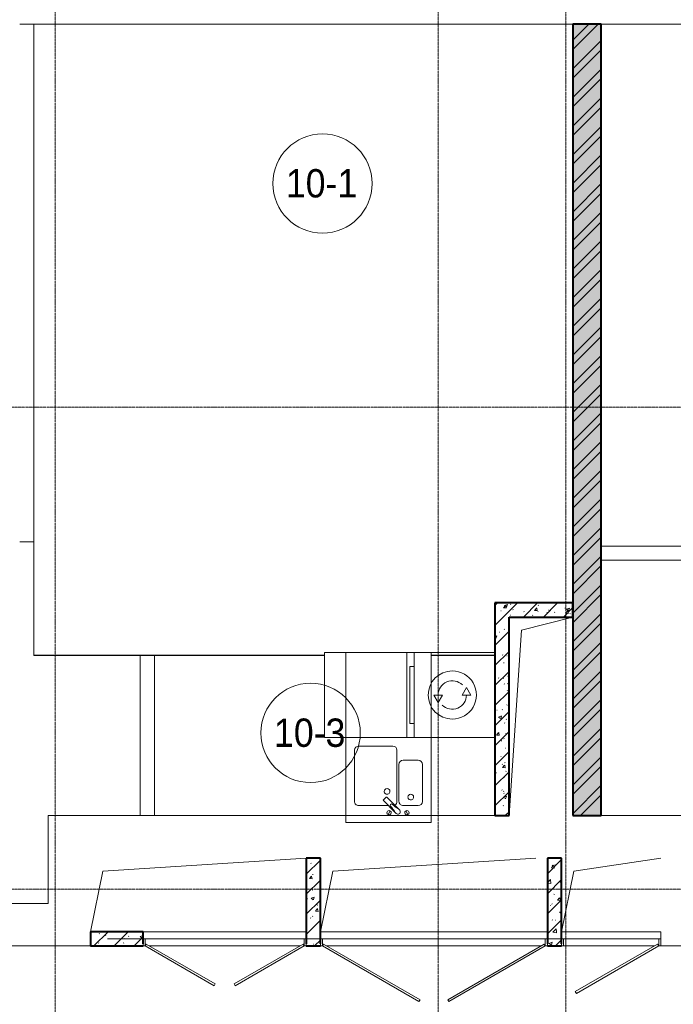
# Model space of a CAD drawing. Header units: millimetres. Extents: x 5617 to 113704, y 7718 to 156189.
# Tile 38 of 48: x 56724 to 61332, y 69989 to 76932. Entities that reach past the tile are written whole.
import ezdxf

# ---------------------------------------------------------------- set-up
doc = ezdxf.new("R2010")
doc.units = ezdxf.units.MM
doc.linetypes.add('ADSK_Линия сетки', pattern=[25, 20, -2.5, 0, -2.5])
doc.linetypes.add('Линия сетки', pattern=[25, 20, -2.5, 0, -2.5])
for name, color, linetype, lineweight in [('Двери', 7, 'Continuous', 18), ('Каркас несущий', 7, 'Continuous', 18), ('Каркас_Импост', 7, 'Continuous', 30), ('Марки помещений', 7, 'Continuous', 20), ('Мебель', 7, 'Continuous', 18), ('Оси', 7, 'Continuous', 9), ('Перекрытия', 7, 'Continuous', 18), ('Сантехнические приборы', 7, 'Continuous', 18), ('Стены', 7, 'Continuous', 18), ('Стены разрез', 7, 'Continuous', 40), ('Стены штриховка', 7, 'Continuous', 40), ('Электрооборудование', 7, 'Continuous', 18)]:
    doc.layers.add(name, color=color, linetype=linetype, lineweight=lineweight)
doc.styles.add('Arial_3', font='arial.ttf', dxfattribs={"width": 0.9, "height": 200})
pattern_1 = [(50, (0, 0), (218.62117, -19.1268), [22.86, -251.46]), (355, (0, 0), (-42.2919, 229.2684), [18.288, -201.168]), (100.451, (18.22, -1.6), (176.33107, 210.13963), [19.428, -213.708]), (46.184, (0, 60.96), (325.29495, -50.4516), [34.29, -377.19]), (96.636, (27.1, 56.76), (284.883, 296.9127), [29.142, -320.562]), (351.184, (0, 60.96), (284.8858, 296.9107), [27.432, -301.752]), (21, (30.48, 45.72), (181.93753, -122.71832), [22.86, -251.46]), (326, (30.48, 45.72), (74.1622, 221.0262), [18.288, -201.168]), (71.451, (45.64, 35.5), (256.10035, 98.30526), [19.428, -213.708]), (37.5, (0, 0), (3.70639, 101.465895), [3.353, -195.377, 3.353, -200.863, -201.93]), (37.5, (0, 0), (3.70639, 101.465895), [-402.946, 3.353, -198.577]), (7.5, (0, 0), (80.18358, 120.21653), [3.353, -113.081, 3.353, -190.805, -76.962]), (7.5, (0, 0), (80.18358, 120.21653), [-310.591, 3.353, -73.609]), (327.5, (-67.97, 0), (162.70865, -6.87497), [3.353, -72.847, 3.353, -234.391, -315.468]), (327.5, (-67.97, 0), (162.70865, -6.87497), [-313.944, 3.353, -312.115]), (317.5, (-98.45, 0), (177.75468, 30.51183), [3.353, -95.707, 3.353, -154.534, -224.028]), (317.5, (-98.45, 0), (177.75468, 30.51183), [-256.946, 3.353, -220.675])]
pattern_2 = [(45, (0, 0), (-70.71068, 70.71068), [])]

# ---------------------------------------------------------------- blocks, each defined once
blk = doc.blocks.new('MR_Зона обслуживания - MR_Зона обслуживания-2560099-МКСС_K1_L02_4_800_')
at = {"layer": 'Мебель', "color": 254, "lineweight": 9, "true_color": 0xcccccc}
for p, q in [((300, 0), (-300, 0)), ((-300, 0), (-300, -600)), ((300, -600), (300, 0)), ((-300, -600), (300, -600))]:
    blk.add_line(p, q, dxfattribs=at)
blk = doc.blocks.new('MR_Зона обслуживания - MR_Зона обслуживания-V5-МКСС_K1_L02_4_800_')
at = {"layer": 'Мебель', "color": 254, "lineweight": 9, "true_color": 0xcccccc}
for p, q in [((300, 0), (-300, 0)), ((-300, 0), (-300, -580)), ((300, -580), (300, 0)), ((-300, -580), (300, -580))]:
    blk.add_line(p, q, dxfattribs=at)
blk = doc.blocks.new('101_Лючок доступа_Двупольный - ЛД_П_1600х2100-3935832-МКСС_K1_L02_4_800_')
at = {"layer": 'Двери', "color": 254, "true_color": 0xcccccc}
for p, q in [((-105.2, 442.5), (-785, 50)), ((-777.5, 37), (-97.7, 429.5)), ((-97.7, 429.5), (-105.2, 442.5)), ((105.2, 442.5), (97.7, 429.5)), ((97.7, 429.5), (777.5, 37)), ((785, 50), (105.2, 442.5)), ((-785, 50), (-800, 50)), ((-785, 50), (-777.5, 37)), ((0, 50), (-755, 50)), ((755, 50), (0, 50)), ((777.5, 37), (785, 50)), ((800, 50), (785, 50)), ((800, -50), (-800, -50))]:
    blk.add_line(p, q, dxfattribs=at)
at = {"layer": 'Каркас_Импост', "color": 254, "lineweight": 18, "true_color": 0xcccccc}
for p, q in [((-800, 50), (-785, 50)), ((-800, 50), (-800, 0)), ((-800, 0), (-785, 0)), ((-785, 50), (-785, 0)), ((800, 50), (785, 50)), ((785, 50), (785, 0)), ((785, 0), (800, 0)), ((800, 50), (800, 0))]:
    blk.add_line(p, q, dxfattribs=at)
blk = doc.blocks.new('101_Лючок доступа_Однопольный - ЛД_П_700х2100-3929631-МКСС_K1_L02_4_800_')
at = {"layer": 'Двери', "color": 254, "true_color": 0xcccccc}
for p, q in [((245.2, 385), (-335, 50)), ((-327.5, 37), (252.7, 372)), ((252.7, 372), (245.2, 385)), ((-335, 50), (-350, 50)), ((-335, 50), (-327.5, 37)), ((335, 50), (-305, 50)), ((350, -50), (-350, -50))]:
    blk.add_line(p, q, dxfattribs=at)
at = {"layer": 'Каркас_Импост', "color": 254, "lineweight": 18, "true_color": 0xcccccc}
for p, q in [((-350, 50), (-335, 50)), ((-350, 50), (-350, -50)), ((-350, 0), (-335, 0)), ((-335, 50), (-335, 0)), ((350, 50), (335, 50)), ((350, 50), (335, 50)), ((335, 50), (335, 35)), ((335, 50), (335, 0)), ((335, 0), (350, 0)), ((350, 50), (350, -50)), ((350, 35), (350, 50))]:
    blk.add_line(p, q, dxfattribs=at)
blk = doc.blocks.new('101_Лючок доступа_Двупольный - ЛД_П_1150х2100-3931386-МКСС_K1_L02_4_800_')
at = {"layer": 'Двери', "color": 254, "true_color": 0xcccccc}
for p, q in [((-75, 330), (-560, 50)), ((-552.5, 37), (-67.5, 317)), ((-67.5, 317), (-75, 330)), ((75, 330), (67.5, 317)), ((67.5, 317), (552.5, 37)), ((560, 50), (75, 330)), ((-560, 50), (-575, 50)), ((-560, 50), (-552.5, 37)), ((0, 50), (-530, 50)), ((530, 50), (0, 50)), ((552.5, 37), (560, 50)), ((575, 50), (560, 50)), ((575, -50), (-575, -50))]:
    blk.add_line(p, q, dxfattribs=at)
at = {"layer": 'Каркас_Импост', "color": 254, "lineweight": 18, "true_color": 0xcccccc}
for p, q in [((-575, 50), (-560, 50)), ((-575, 50), (-575, 0)), ((-575, 0), (-560, 0)), ((-560, 50), (-560, 0)), ((575, 50), (560, 50)), ((560, 50), (560, 0)), ((560, 0), (575, 0)), ((575, 50), (575, 0))]:
    blk.add_line(p, q, dxfattribs=at)
blk = doc.blocks.new('ПР - 1600_100_Оп1620-800-3955891-МКСС_K1_L02_4_800_')
at = {"layer": 'Каркас несущий', "color": 254, "true_color": 0xffcccc}
blk.add_line((-1600, 0), (2300, 0), dxfattribs=at)
blk.add_line((-1600, 0), (2300, 0), dxfattribs=at)
blk = doc.blocks.new('MR_Мойка - Кухонная мойка-V43-МКСС_K1_L02_4_800_')
at = {"layer": 'Сантехнические приборы', "color": 253, "true_color": 0xaaaaaa}
for p, q in [((-300, 50), (-300, -550)), ((-300, 50), (-300, -550)), ((300, 50), (-300, 50)), ((300, -550), (300, 50)), ((-136.7, -6.7), (-122.6, -33.3)), ((-79, -39), (-69.8, -48.2)), ((-69.8, -48.2), (11.4, -129.4)), ((-45.7, -24.2), (-55, -14.9)), ((35.5, -105.4), (-45.7, -24.2)), ((2.7, -6.7), (-11.4, -33.3)), ((-240, -100), (-240, -360)), ((-104, -70), (-210, -70)), ((-74, -360), (-74, -100)), ((-60, -100), (-60, -460)), ((210, -70), (0.1, -70)), ((15.7, -129.4), (35.5, -109.6)), ((240, -460), (240, -100)), ((-210, -390), (-104, -390)), ((-180, -550), (300, -550)), ((-30, -490), (210, -490))]:
    blk.add_line(p, q, dxfattribs=at)
for centre, radius, start, end in [((-129.7, -20), 15, 360, 180), ((-129.7, -20), 15, 180, 360), ((-67, -26.9), 17, 45, 225), ((-171.5, -230.2), 208.5, 46.5946, 60.81769), ((136.3, 77.5), 208.5, 209.18231, 223.4054), ((-21.7, -72.3), 9.19, 225, 45), ((-4.3, -20), 15, 360, 180), ((-4.3, -20), 15, 180, 360), ((-210, -100), 30, 90, 180), ((-157, -130), 20, 360, 180), ((-157, -130), 20, 180, 360), ((-104, -100), 30, 360, 90), ((-30, -100), 30, 118.55106, 180), ((13.5, -127.3), 3, 225, 315), ((13.5, -127.3), 3, 225, 315), ((33.3, -107.5), 3, 315, 45), ((33.3, -107.5), 3, 315, 45), ((210, -100), 30, 360, 90), ((10, -170), 20, 360, 180), ((10, -170), 20, 180, 360), ((-210, -360), 30, 180, 270), ((-104, -360), 30, 270, 360), ((-30, -460), 30, 180, 270), ((210, -460), 30, 270, 360)]:
    blk.add_arc(centre, radius, start, end, dxfattribs=at)
blk = doc.blocks.new('MR_Стиральная машина - Стиральная машина_600-2498981-МКСС_K1_L02_4_800_')
at = {"layer": 'Электрооборудование', "color": 253, "true_color": 0xaaaaaa}
for p, q in [((300, 0), (-300, 0)), ((-300, 0), (-300, -570)), ((300, -570), (300, 0)), ((0, -170), (-52, -200)), ((-52, -200), (0, -230)), ((0, -230), (0, -170)), ((0, -370), (0, -430)), ((52, -400), (0, -370)), ((0, -430), (52, -400)), ((-300, -570), (300, -570)), ((-200, -570), (-200, -600)), ((-200, -600), (200, -600)), ((200, -600), (200, -570))]:
    blk.add_line(p, q, dxfattribs=at)
for radius, start, end in [(170, 360, 180), (100, 315, 90), (100, 135, 270), (170, 180, 360)]:
    blk.add_arc((0, -300), radius, start, end, dxfattribs=at)
blk = doc.blocks.new('135_SLK_K1_AR_rvt-1-МКСС_K1_L02_4_800_')
at = {"layer": 'Стены разрез', "lineweight": 9, "true_color": 0xcccccc}
h = blk.add_hatch(dxfattribs=at)
h.set_pattern_fill('FP_1', color=254, style=0, pattern_type=2)
h.set_pattern_definition(pattern_1)
h.paths.add_polyline_path([(43400, 71320), (43400, 76900), (43200, 76900), (43200, 71320)])
h = blk.add_hatch(dxfattribs=at)
h.set_pattern_fill('FP_3', color=254, style=0, pattern_type=2)
h.set_pattern_definition([(45, (0, 0), (-101.02788, 101.02788), []), (45, (67.35, 0), (-101.02788, 101.02788), [])])
h.paths.add_polyline_path([(43400, 71320), (43400, 76900), (43200, 76900), (43200, 71320)])
h = blk.add_hatch(dxfattribs=at)
h.set_pattern_fill('FP_1', color=254, style=0, pattern_type=2)
h.set_pattern_definition(pattern_1)
h.paths.add_polyline_path([(42750, 72720), (43200, 72720), (43200, 72820), (42650, 72820), (42650, 72720)])
h = blk.add_hatch(dxfattribs=at)
h.set_pattern_fill('FP_2', color=254, style=0, pattern_type=2)
h.set_pattern_definition(pattern_2)
h.paths.add_polyline_path([(42750, 72720), (43200, 72720), (43200, 72820), (42650, 72820), (42650, 72720)])
h = blk.add_hatch(dxfattribs=at)
h.set_pattern_fill('FP_1', color=254, style=0, pattern_type=2)
h.set_pattern_definition(pattern_1)
h.paths.add_polyline_path([(42650, 71320), (42750, 71320), (42750, 72720), (42650, 72720), (42650, 71359.5)])
h = blk.add_hatch(dxfattribs=at)
h.set_pattern_fill('FP_2', color=254, style=0, pattern_type=2)
h.set_pattern_definition(pattern_2)
h.paths.add_polyline_path([(42650, 71320), (42750, 71320), (42750, 72720), (42650, 72720), (42650, 71359.5)])
h = blk.add_hatch(dxfattribs=at)
h.set_pattern_fill('FP_1', color=254, style=0, pattern_type=2)
h.set_pattern_definition(pattern_1)
h.paths.add_polyline_path([(41420, 70500), (41420, 71020), (41320, 71020), (41320, 70500)])
h = blk.add_hatch(dxfattribs=at)
h.set_pattern_fill('FP_2', color=254, style=0, pattern_type=2)
h.set_pattern_definition(pattern_2)
h.paths.add_polyline_path([(41420, 70500), (41420, 71020), (41320, 71020), (41320, 70500)])
h = blk.add_hatch(dxfattribs=at)
h.set_pattern_fill('FP_1', color=254, style=0, pattern_type=2)
h.set_pattern_definition(pattern_1)
h.paths.add_polyline_path([(43120, 70500), (43120, 71020), (43020, 71020), (43020, 70500)])
h = blk.add_hatch(dxfattribs=at)
h.set_pattern_fill('FP_2', color=254, style=0, pattern_type=2)
h.set_pattern_definition(pattern_2)
h.paths.add_polyline_path([(43120, 70500), (43120, 71020), (43020, 71020), (43020, 70500)])
h = blk.add_hatch(dxfattribs=at)
h.set_pattern_fill('FP_1', color=254, style=0, pattern_type=2)
h.set_pattern_definition(pattern_1)
h.paths.add_polyline_path([(41320, 70400), (41420, 70400), (41420, 70500), (41320, 70500), (41320, 70412.9)])
h.paths.add_polyline_path([(43020, 70400), (43120, 70400), (43120, 70500), (43020, 70500), (43020, 70413)])
h.paths.add_polyline_path([(40170, 70400), (40170, 70500), (39800, 70500), (39800, 70400)])
h = blk.add_hatch(dxfattribs=at)
h.set_pattern_fill('FP_2', color=254, style=0, pattern_type=2)
h.set_pattern_definition(pattern_2)
h.paths.add_polyline_path([(41320, 70400), (41420, 70400), (41420, 70500), (41320, 70500), (41320, 70412.9)])
h.paths.add_polyline_path([(43020, 70400), (43120, 70400), (43120, 70500), (43020, 70500), (43020, 70413)])
h.paths.add_polyline_path([(40170, 70400), (40170, 70500), (39800, 70500), (39800, 70400)])
at = {"color": 254, "lineweight": 18, "true_color": 0xcccccc}
for p, q in [((42837.1, 72627.8), (43200, 72720)), ((42750, 71320), (42837.1, 72627.8)), ((39887.1, 70927.8), (41320, 71020)), ((41507.1, 70927.8), (42940, 71020)), ((43207.1, 70927.8), (43820, 71020)), ((39800, 70500), (39887.1, 70927.8)), ((41420, 70500), (41507.1, 70927.8)), ((43120, 70500), (43207.1, 70927.8))]:
    blk.add_line(p, q, dxfattribs=at)
at = {"layer": 'Перекрытия', "color": 254, "true_color": 0xcccccc}
for p, q in [((43200, 76900), (39400, 76900)), ((47950, 76900), (43400, 76900)), ((39500, 70700), (39500, 71320)), ((39500, 71320), (40150, 71320)), ((40250, 71320), (42650, 71320)), ((43400, 71320), (44120, 71320)), ((39225, 70700), (39500, 70700)), ((39800, 70400), (39225, 70400)), ((44295, 70400), (43820, 70400))]:
    blk.add_line(p, q, dxfattribs=at)
at = {"layer": 'Стены', "color": 254, "true_color": 0xcccccc}
for p, q in [((39400, 76900), (39300, 76900)), ((39400, 76900), (39400, 73250)), ((39300, 73250), (39399.6, 73250)), ((39399.6, 72450.4), (39399.6, 73250)), ((39400.4, 73250), (39400, 73250)), ((39400.4, 73250), (39400.4, 72450.4)), ((43400, 73220), (44120, 73220)), ((44120, 73120), (43400, 73120)), ((39399.6, 72450.4), (39399.6, 72449.6)), ((41450, 72449.6), (39399.6, 72449.6)), ((39400.4, 72450.4), (41450, 72450.4)), ((40150, 71320), (40150, 72450)), ((40250, 72450), (40150, 72450)), ((40250, 72450), (40250, 71320)), ((42200, 72450.4), (42650, 72450.4)), ((42650, 72449.6), (42200, 72449.6)), ((40250, 71320), (40150, 71320)), ((40170, 70500), (41320, 70500)), ((41420, 70500), (43020, 70500)), ((43120, 70500), (43820, 70500)), ((43820, 70500), (43820, 70415))]:
    blk.add_line(p, q, dxfattribs=at)
at = {"layer": 'Стены разрез', "color": 254, "true_color": 0xcccccc}
for p, q in [((43200, 76900), (43200, 72820)), ((43400, 76900), (43200, 76900)), ((43400, 71320), (43400, 76900)), ((43200, 72820), (42650, 72820)), ((42650, 72820), (42650, 72720)), ((42650, 72720), (42650, 71320)), ((42750, 72720), (43200, 72720)), ((42750, 71320), (42750, 72720)), ((43200, 72720), (43200, 71320)), ((42650, 71320), (42750, 71320)), ((43200, 71320), (43400, 71320)), ((41320, 71020), (41320, 70500)), ((41420, 71020), (41320, 71020)), ((41420, 70500), (41420, 71020)), ((43020, 71020), (43020, 70500)), ((43120, 71020), (43020, 71020)), ((43120, 70500), (43120, 71020)), ((40170, 70500), (39800, 70500)), ((39800, 70500), (39800, 70400)), ((40170, 70415), (40170, 70500)), ((41320, 70500), (41320, 70415)), ((41420, 70415), (41420, 70500)), ((43020, 70500), (43020, 70415)), ((43120, 70415), (43120, 70500)), ((39800, 70400), (40170, 70400)), ((41320, 70400), (41420, 70400)), ((43020, 70400), (43120, 70400))]:
    blk.add_line(p, q, dxfattribs=at)
at = {"layer": 'Стены штриховка', "color": 254, "true_color": 0xcccccc}
for p, q in [((43200, 72720), (43200, 72820)), ((43200, 72820), (43200, 72720))]:
    blk.add_line(p, q, dxfattribs=at)
at = {"layer": 'Двери', "color": 254, "lineweight": 18, "true_color": 0xcccccc, "rotation": 180}
for name, p in [('101_Лючок доступа_Двупольный - ЛД_П_1150х2100-3931386-МКСС_K1_L02_4_800_', (40745, 70450)), ('101_Лючок доступа_Двупольный - ЛД_П_1600х2100-3935832-МКСС_K1_L02_4_800_', (42220, 70450)), ('101_Лючок доступа_Однопольный - ЛД_П_700х2100-3929631-МКСС_K1_L02_4_800_', (43470, 70450))]:
    blk.add_blockref(name, p, dxfattribs=at)
at = {"layer": 'Каркас несущий', "color": 254, "lineweight": 18, "true_color": 0xcccccc, "rotation": 180}
blk.add_blockref('ПР - 1600_100_Оп1620-800-3955891-МКСС_K1_L02_4_800_', (42220, 70450), dxfattribs=at)
at = {"layer": 'Мебель', "color": 254, "lineweight": 18, "true_color": 0xcccccc}
for name, p, rotation in [('MR_Зона обслуживания - MR_Зона обслуживания-V5-МКСС_K1_L02_4_800_', (42030, 72170), 269.9999999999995), ('MR_Зона обслуживания - MR_Зона обслуживания-2560099-МКСС_K1_L02_4_800_', (41900, 71870), 180)]:
    blk.add_blockref(name, p, dxfattribs=dict(at, rotation=rotation))
at = {"layer": 'Сантехнические приборы', "color": 253, "lineweight": 18, "true_color": 0xaaaaaa, "rotation": 180}
blk.add_blockref('MR_Мойка - Кухонная мойка-V43-МКСС_K1_L02_4_800_', (41900, 71320), dxfattribs=at)
at = {"layer": 'Электрооборудование', "color": 253, "lineweight": 18, "true_color": 0xaaaaaa, "rotation": 269.9999999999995}
blk.add_blockref('MR_Стиральная машина - Стиральная машина_600-2498981-МКСС_K1_L02_4_800_', (42650, 72170), dxfattribs=at)
blk = doc.blocks.new('050_Марка_Помещение - Номер-620969-МКСС_K1_L02_4_800_')
at = {"layer": 'Марки помещений'}
blk.add_circle((0, 0), 3.5, dxfattribs=at)

msp = doc.modelspace()

# ---------------------------------------------------------------- linework, layer by layer
at = {"layer": 'Оси', "linetype": 'Линия сетки'}
for p, q in [((56974.1, 54163.6), (56974.1, 82700)), ((59674.1, 54163.6), (59674.1, 82700)), ((60574.1, 54163.6), (60574.1, 82700))]:
    msp.add_line(p, q, dxfattribs=at)
at = {"layer": 'Оси', "linetype": 'ADSK_Линия сетки'}
for p, q in [((80704.2, 74200), (26311.9, 74200)), ((80704.2, 70800), (26311.9, 70800))]:
    msp.add_line(p, q, dxfattribs=at)

# ---------------------------------------------------------------- block references
at = {"lineweight": 5}
msp.add_blockref('135_SLK_K1_AR_rvt-1-МКСС_K1_L02_4_800_', (17424.1, 0), dxfattribs=at)
at = {"layer": 'Марки помещений', "xscale": 99.99999999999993, "yscale": 99.99999999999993, "zscale": 99.99999999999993}
for p in [(58858.8, 75777.1), (58775.2, 71902.4)]:
    msp.add_blockref('050_Марка_Помещение - Номер-620969-МКСС_K1_L02_4_800_', p, dxfattribs=at)

# ---------------------------------------------------------------- texts
at = {"layer": 'Марки помещений', "lineweight": 9, "char_height": 200, "width": 620.506, "attachment_point": 1, "style": 'Arial_3'}
for s, insert in [('10-1', (58600.7, 75878.8)), ('10-3', (58517.1, 72004.2))]:
    msp.add_mtext(s, dxfattribs=dict(at, insert=insert))

doc.saveas('drawing.dxf')
